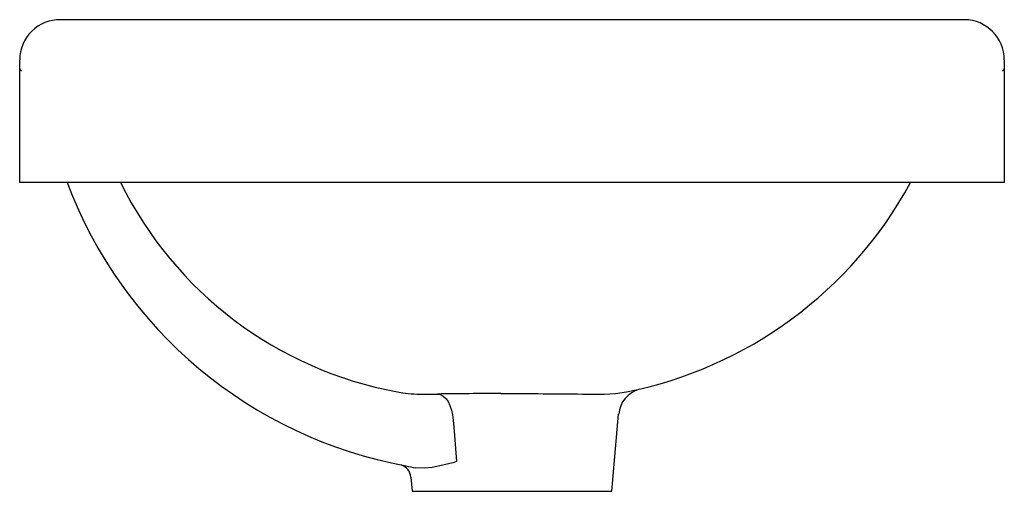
# Model space of a CAD drawing. Header units: millimetres. Extents: x 4226.803 to 4227.148, y 1715.521 to 1715.686.
import ezdxf

# ---------------------------------------------------------------- set-up
doc = ezdxf.new("R2010")
doc.units = ezdxf.units.MM
doc.layers.add('SANINDUSA', color=3, linetype='Continuous')

msp = doc.modelspace()

# ---------------------------------------------------------------- linework, layer by layer
at = {"layer": 'SANINDUSA'}
for p, q in [((4226.802831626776, 1715.668973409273), (4226.802831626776, 1715.671744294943)), ((4227.147831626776, 1715.671744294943), (4227.147831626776, 1715.668973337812)), ((4226.802831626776, 1715.628792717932), (4226.802831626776, 1715.668973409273)), ((4227.147831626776, 1715.668973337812), (4227.147831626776, 1715.628792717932)), ((4226.842831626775, 1715.628792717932), (4226.802831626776, 1715.628792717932)), ((4227.107831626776, 1715.628792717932), (4226.842831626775, 1715.628792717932)), ((4227.147831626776, 1715.628792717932), (4227.107831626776, 1715.628792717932)), ((4226.971455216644, 1715.555008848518), (4226.979391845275, 1715.555009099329)), ((4227.006906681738, 1715.554792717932), (4227.007640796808, 1715.554792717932)), ((4227.007640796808, 1715.554792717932), (4227.011575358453, 1715.55500314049)), ((4227.010331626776, 1715.520792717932), (4227.012690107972, 1715.547750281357)), ((4226.939903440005, 1715.525686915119), (4226.940331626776, 1715.520792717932)), ((4226.940331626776, 1715.520792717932), (4227.010331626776, 1715.520792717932))]:
    msp.add_line(p, q, dxfattribs=at)
at = {"layer": 'SANINDUSA', "flags": 128}
for points in [[(4226.846850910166, 1715.685792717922), (4226.843461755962, 1715.685792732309), (4226.840432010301, 1715.685792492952), (4226.836607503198, 1715.685792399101), (4226.833638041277, 1715.685792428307), (4226.831429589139, 1715.685792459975), (4226.829768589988, 1715.685792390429), (4226.828051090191, 1715.685792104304), (4226.826085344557, 1715.685791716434), (4226.824013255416, 1715.685791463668), (4226.822499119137, 1715.685791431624), (4226.821118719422, 1715.68579156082), (4226.819952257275, 1715.685792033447), (4226.817134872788, 1715.685792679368)], [(4226.85567597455, 1715.685792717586), (4226.853050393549, 1715.685792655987), (4226.849956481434, 1715.685792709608), (4226.846850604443, 1715.685792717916)], [(4227.094987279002, 1715.685792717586), (4226.986640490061, 1715.685792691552), (4226.85567597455, 1715.685792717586)], [(4227.094987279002, 1715.685792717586), (4226.986716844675, 1715.685792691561), (4226.85567597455, 1715.685792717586)], [(4227.103815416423, 1715.685792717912), (4227.100707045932, 1715.68579271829), (4227.097607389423, 1715.68579265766), (4227.094987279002, 1715.685792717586)], [(4227.133882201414, 1715.685792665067), (4227.130530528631, 1715.685792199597), (4227.129168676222, 1715.685792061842), (4227.127676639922, 1715.685792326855), (4227.126206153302, 1715.685792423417), (4227.12489519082, 1715.685792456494), (4227.123696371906, 1715.685792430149), (4227.122074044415, 1715.685792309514), (4227.119882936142, 1715.685792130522), (4227.117031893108, 1715.6857919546), (4227.114389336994, 1715.68579195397), (4227.111274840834, 1715.685792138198), (4227.107727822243, 1715.685792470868), (4227.103815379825, 1715.685792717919)], [(4226.803436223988, 1715.667752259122), (4226.80313125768, 1715.668023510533), (4226.802831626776, 1715.668973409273)], [(4227.147831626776, 1715.668973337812), (4227.147532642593, 1715.66802473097), (4227.147226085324, 1715.667752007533)], [(4226.935187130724, 1715.555567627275), (4226.937082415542, 1715.555236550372), (4226.938995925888, 1715.554996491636)], [(4226.949178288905, 1715.554819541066), (4226.950194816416, 1715.554630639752), (4226.951176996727, 1715.554110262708), (4226.952091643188, 1715.553275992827), (4226.952907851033, 1715.55215601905), (4226.953598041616, 1715.550788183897), (4226.954138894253, 1715.549218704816), (4226.95451213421, 1715.547500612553), (4226.95470515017, 1715.545691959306)], [(4227.011575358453, 1715.55500314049), (4227.015466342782, 1715.555565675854)], [(4226.95470515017, 1715.545691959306), (4226.955018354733, 1715.541778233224), (4226.955867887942, 1715.531166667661)], [(4226.955867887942, 1715.531166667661), (4226.955844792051, 1715.531159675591), (4226.954566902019, 1715.530782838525), (4226.950094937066, 1715.529640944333), (4226.947352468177, 1715.529119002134), (4226.944638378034, 1715.528830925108), (4226.941636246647, 1715.528993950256)]]:
    msp.add_lwpolyline(points, dxfattribs=at)
at = {"layer": 'SANINDUSA'}
for centre, radius, start, end in [((4226.81689032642, 1715.6717361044), 0.01405870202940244, 89.00330902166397, 179.9666197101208), ((4227.133775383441, 1715.671736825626), 0.01405624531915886, 0.03044627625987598, 89.56458656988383), ((4226.966490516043, 1715.684275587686), 0.1571526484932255, 200.6740302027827, 259.5966676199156), ((4226.959663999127, 1715.688881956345), 0.1355427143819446, 206.3161114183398, 259.5962121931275), ((4226.986966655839, 1715.698527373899), 0.1457747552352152, 281.2742231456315, 331.4208289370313), ((4226.942966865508, 1715.594211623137), 0.03941566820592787, 264.2179156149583, 270.0601190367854), ((4226.942863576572, 1716.40046064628), 0.8456646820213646, 270.0098001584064, 270.4278406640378), ((4226.981973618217, 1713.006422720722), 2.548607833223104, 90.2364670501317, 90.73729891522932), ((4227.024947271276, 1719.598302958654), 4.043550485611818, 269.3544809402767, 269.744369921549), ((4227.022629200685, 1715.546938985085), 0.009951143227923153, 105.5839905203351, 175.3509881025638), ((4226.934938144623, 1715.525300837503), 0.004977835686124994, 4.585406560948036, 71.83673845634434), ((4226.975331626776, 1715.704727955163), 0.178935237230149, 257.9946199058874, 259.1457979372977)]:
    msp.add_arc(centre, radius, start, end, dxfattribs=at)

doc.saveas('drawing.dxf')
